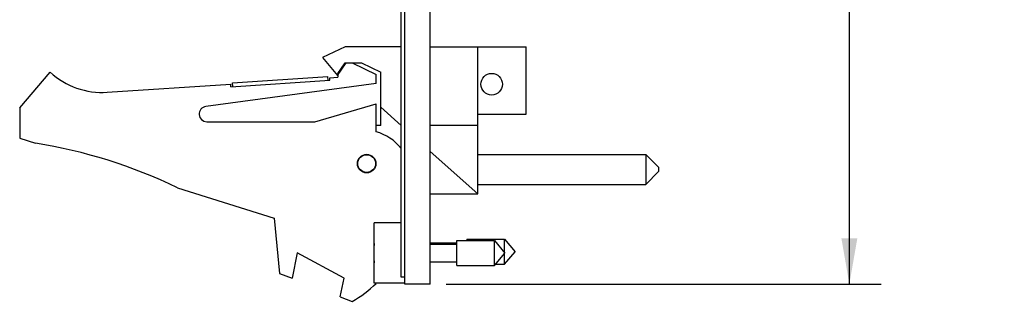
# Model space of a CAD drawing. Header units: inches. Extents: x 0.2 to 16.8, y 0.1 to 10.8.
# Tile 8 of 16: x 6.8 to 10.7, y 3 to 4.1. Entities that reach past the tile are written whole.
import ezdxf

# ---------------------------------------------------------------- set-up
doc = ezdxf.new("R2010")
doc.units = ezdxf.units.IN
doc.header["$LTSCALE"] = 0.935
doc.header["$MEASUREMENT"] = 0
doc.layers.get('0').update_dxf_attribs({"linetype": 'CONTINUOUS'})
doc.layers.add('DIMENSIONS', color=7, linetype='CONTINUOUS')
doc.styles.get("Standard").update_dxf_attribs({"font": 'txt', "width": 0.8})
doc.dimstyles.new('DIMSTYLE_1', dxfattribs={"dimtxt": 0.125, "dimasz": 0.18, "dimexe": 0.18, "dimexo": 0.0625, "dimgap": 0.09, "dimtad": 0, "dimtih": 1, "dimtoh": 1, "dimdec": 3, "dimzin": 4, "dimdsep": 46, "dimtxsty": 'STANDARD', "dimblk": '_FILLED', "dimblk1": '_FILLED', "dimblk2": '_FILLED', "dimcen": 0.09, "dimadec": 0, "dimazin": 0, "dimtp": 0.001, "dimtm": 0.001, "dimtfac": 1, "dimtdec": 3, "dimtofl": 0, "dimtmove": 0, "dimatfit": 3, "dimldrblk": '_FILLED', "dimfxl": 1, "dimtolj": 1, "dimtzin": 4, "dimarcsym": 0})

# ---------------------------------------------------------------- blocks, each defined once
blk = doc.blocks.new('_FILLED')
at = {"color": 0, "linetype": 'BYBLOCK'}
blk.add_solid([(0, 0), (-1, 0.174), (-1, -0.174)], dxfattribs=at)
blk = doc.blocks.new('*D0')
at = {"layer": 'DIMENSIONS', "color": 2, "linetype": 'CONTINUOUS'}
for p, q in [((8.4936, 8.142), (10.2021, 8.142)), ((10.0771, 8.142), (10.0771, 6.009)), ((10.0771, 3.075), (10.0771, 5.759)), ((8.4936, 3.075), (10.2021, 3.075))]:
    blk.add_line(p, q, dxfattribs=at)
at = {"layer": 'DIMENSIONS', "color": 2, "linetype": 'CONTINUOUS', "xscale": 0.18, "yscale": 0.18, "zscale": 0.18}
for p, rotation in [((10.0771, 8.142), 90), ((10.0771, 3.075), 270)]:
    blk.add_blockref('_FILLED', p, dxfattribs=dict(at, rotation=rotation))
at = {"layer": 'DIMENSIONS', "color": 2, "linetype": 'CONTINUOUS', "width": 0.8}
for s, p in [('[', (10.0396, 5.8215)), (']', (10.6396, 5.8215)), ('5.067', (9.4146, 5.8215)), ('128.7', (10.1396, 5.8215))]:
    blk.add_text(s, height=0.125, dxfattribs=at).set_placement(p)

msp = doc.modelspace()

# ---------------------------------------------------------------- linework, layer by layer
at = {"color": 7, "linetype": 'CONTINUOUS'}
for p, q in [((8.3161, 3.1018), (8.3161, 8.1488)), ((8.3311, 3.075), (8.3311, 8.1488)), ((8.4311, 3.075), (8.4311, 8.142)), ((8.0961, 4.009), (8.0071, 3.966)), ((8.3161, 4.009), (8.0961, 4.009)), ((8.4311, 4.009), (8.8071, 4.009)), ((8.6171, 3.43), (8.6171, 4.009)), ((8.8071, 3.744), (8.8071, 4.009)), ((8.0071, 3.966), (8.0671, 3.896)), ((8.0671, 3.896), (8.1003, 3.946)), ((8.0681, 3.9035), (8.0963, 3.946)), ((8.0963, 3.946), (8.1603, 3.946)), ((8.1241, 3.946), (8.2181, 3.899)), ((8.1603, 3.946), (8.2361, 3.909)), ((6.8181, 3.769), (6.9381, 3.909)), ((8.2361, 3.699), (8.2361, 3.909)), ((7.6477, 3.8514), (8.0368, 3.8769)), ((7.6542, 3.8669), (8.0284, 3.8914)), ((8.0294, 3.8764), (8.0284, 3.8914)), ((8.0362, 3.8869), (8.0681, 3.889)), ((8.0368, 3.8769), (8.0362, 3.8869)), ((8.0681, 3.9035), (8.0681, 3.889)), ((8.2181, 3.864), (8.2181, 3.899)), ((7.1617, 3.8296), (7.647, 3.8614)), ((8.2181, 3.864), (7.5491, 3.7737)), ((7.6477, 3.8514), (7.647, 3.8614)), ((7.6552, 3.8519), (7.6542, 3.8669)), ((6.8181, 3.769), (6.8181, 3.649)), ((7.9781, 3.714), (8.2181, 3.784)), ((8.2181, 3.674), (8.2181, 3.784)), ((8.3161, 3.6991), (8.2361, 3.7706)), ((7.5531, 3.714), (7.9781, 3.714)), ((8.6171, 3.744), (8.8071, 3.744)), ((8.2361, 3.699), (8.2181, 3.699)), ((8.6171, 3.699), (8.4311, 3.699)), ((6.8181, 3.649), (6.8801, 3.6295)), ((8.6171, 3.43), (8.4311, 3.5963)), ((8.6171, 3.5853), (9.2771, 3.5853)), ((9.2771, 3.5853), (9.3271, 3.5353)), ((9.2771, 3.5853), (9.2771, 3.4673)), ((9.3271, 3.5353), (9.3271, 3.5173)), ((9.2771, 3.4673), (9.3271, 3.5173)), ((7.4381, 3.4537), (7.8181, 3.334)), ((8.6171, 3.4673), (9.2771, 3.4673)), ((8.4311, 3.43), (8.6171, 3.43)), ((7.8181, 3.334), (7.8381, 3.117)), ((8.3161, 3.3155), (8.2111, 3.3155)), ((8.2111, 3.0785), (8.2111, 3.3155)), ((8.5748, 3.2512), (8.7229, 3.2512)), ((8.5748, 3.2512), (8.5748, 3.2462)), ((8.7229, 3.2512), (8.7642, 3.202)), ((8.7229, 3.1985), (8.7229, 3.2512)), ((8.2091, 3.2108), (8.2111, 3.2108)), ((8.4311, 3.237), (8.5348, 3.237)), ((8.4311, 3.232), (8.5348, 3.232)), ((8.5348, 3.2462), (8.6829, 3.2462)), ((8.5348, 3.1478), (8.5348, 3.2462)), ((8.6829, 3.2462), (8.7242, 3.197)), ((8.6829, 3.1478), (8.6829, 3.2462)), ((7.9081, 3.1978), (7.8881, 3.0978)), ((8.0921, 3.0978), (7.9081, 3.1978)), ((8.2111, 3.1832), (8.2091, 3.1832)), ((8.6829, 3.1478), (8.7242, 3.197)), ((8.7229, 3.1528), (8.7642, 3.202)), ((8.7229, 3.1528), (8.7229, 3.1954)), ((8.4311, 3.162), (8.5348, 3.162)), ((8.5348, 3.1478), (8.6829, 3.1478)), ((8.6871, 3.1528), (8.7229, 3.1528)), ((7.8381, 3.117), (7.8881, 3.0978)), ((8.0775, 3.0249), (8.0921, 3.0978)), ((8.3311, 3.1018), (8.3161, 3.1018)), ((8.3311, 3.0785), (8.2111, 3.0785)), ((8.4311, 3.075), (8.3311, 3.075)), ((8.0775, 3.0249), (8.1241, 3.007))]:
    msp.add_line(p, q, dxfattribs=at)
for centre, radius in [((8.6721, 3.8614), 0.0425), ((8.1811, 3.549), 0.0365), ((8.1811, 3.549), 0.035)]:
    msp.add_circle(centre, radius, dxfattribs=at)
for centre, radius, start, end in [((7.1421, 4.129), 0.3, 227.1666, 273.7467), ((7.5531, 3.744), 0.03, 97.6845, 270), ((8.1731, 3.4997), 0.18, 37.3382, 75.5225), ((6.5568, 1.6295), 2.026, 64.2145, 80.8167), ((8.5214, 3.197), 0.3127, 172.972, 177.4743), ((8.5214, 3.197), 0.3127, 182.5257, 187.0277), ((7.9031, 3.399), 0.45, 299.4136, 314.4565)]:
    msp.add_arc(centre, radius, start, end, dxfattribs=at)

# ---------------------------------------------------------------- dimensions: what is measured, and where the dimension line sits
at = {"layer": 'DIMENSIONS', "color": 2, "linetype": 'CONTINUOUS'}
dim = msp.add_linear_dim(base=(10.0771, 3.075), p1=(8.4936, 8.142), p2=(8.4936, 3.075), angle=270, dimstyle='DIMSTYLE_1', dxfattribs=at)
dim.commit()
dim.dimension.update_dxf_attribs({"geometry": '*D0', "text_midpoint": (10.0771, 5.884), "dimtype": 160})

doc.saveas('drawing.dxf')
